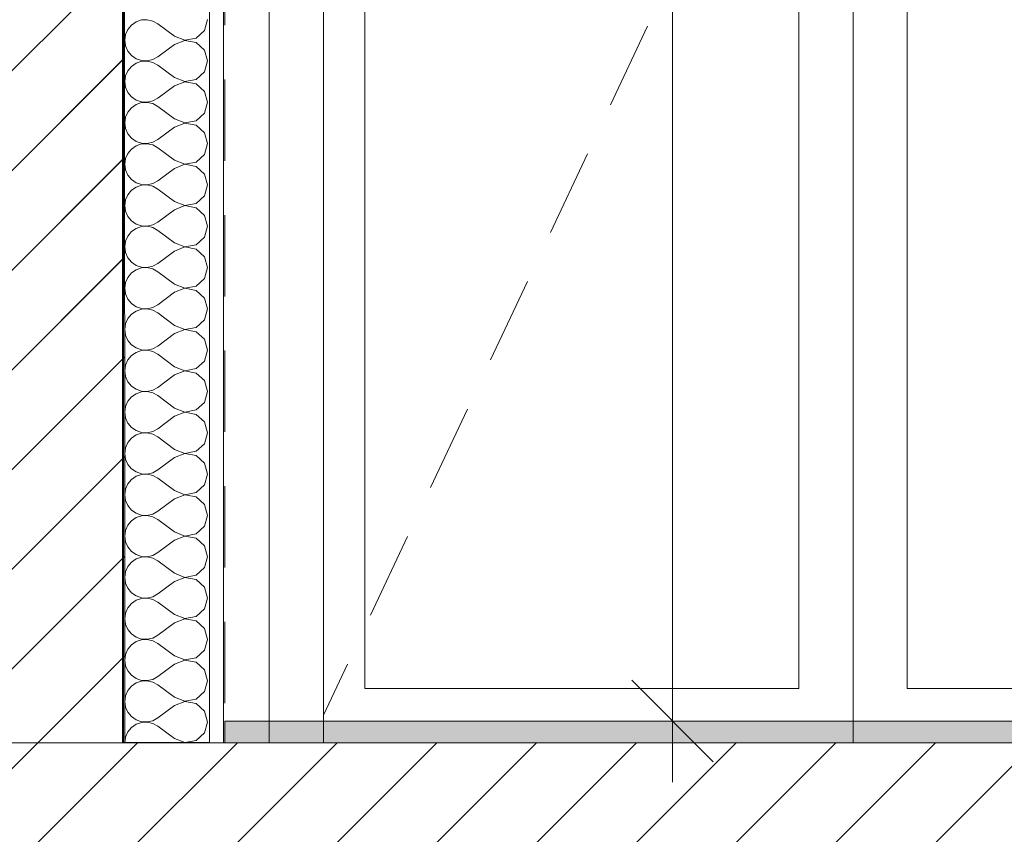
# Model space of a CAD drawing. Header units: millimetres. Extents: x -33687 to -7545, y -1870 to 7865.
# Tile 3 of 31: x -24285 to -23377, y -84 to 667. Entities that reach past the tile are written whole.
import ezdxf

# ---------------------------------------------------------------- set-up
doc = ezdxf.new("R2010")
doc.units = ezdxf.units.MM
doc.header["$MEASUREMENT"] = 0
doc.linetypes.add('Tirets petits', pattern=[125, 75, -50])
for name, color, linetype in [('_Sols - Dalles.AL', 7, 'Continuous'), ('Nouveau_2D - Cotations pour 50ème.AL', 7, 'Continuous'), ('Nouveau_2D - Dessin général.AL', 7, 'Continuous'), ('Nouveau__Murs - Extérieurs.AL', 7, 'Continuous'), ('Nouveau_Equip - Agencement.AL', 7, 'Continuous'), ('Nouveau_Portes Archicad', 7, 'Continuous')]:
    doc.layers.add(name, color=color, linetype=linetype)
doc.styles.add('STYLE_GENERE_1', font='arial.ttf')
doc.dimstyles.new('STYLE_GENERE__1', dxfattribs={"dimtxt": 100, "dimasz": 71.25, "dimexe": 0.18, "dimexo": 0.0625, "dimgap": 0, "dimtad": 1, "dimtih": 1, "dimtoh": 1, "dimlfac": 0.001, "dimzin": 0, "dimdsep": 46, "dimtxsty": 'STYLE_GENERE_1', "dimblk": 'ARROWHEAD_6', "dimblk1": 'ARROWHEAD_6', "dimblk2": 'ARROWHEAD_6', "dimcen": 0.09, "dimse1": 1, "dimse2": 1, "dimclrd": 7, "dimclre": 7, "dimclrt": 7, "dimazin": 0, "dimtfac": 1, "dimtdec": 4, "dimtmove": 0, "dimatfit": 3, "dimfxl": 0, "dimtolj": 1, "dimtzin": 0, "dimarcsym": 0})
doc.dimstyles.new('STYLE_GENERE__2', dxfattribs={"dimtxt": 100, "dimasz": 71.25, "dimexe": 0.18, "dimexo": 0.0625, "dimgap": 0, "dimtad": 1, "dimtih": 1, "dimtoh": 1, "dimlfac": 0.001, "dimzin": 0, "dimdsep": 46, "dimtxsty": 'STYLE_GENERE_1', "dimblk": 'ARROWHEAD_6', "dimblk1": 'ARROWHEAD_6', "dimblk2": 'ARROWHEAD_6', "dimcen": 0.09, "dimse1": 1, "dimse2": 1, "dimclrd": 7, "dimclre": 7, "dimclrt": 7, "dimazin": 0, "dimtfac": 1, "dimtdec": 4, "dimtmove": 2, "dimatfit": 3, "dimfxl": 0, "dimtolj": 1, "dimtzin": 0, "dimarcsym": 0})
doc.dimstyles.new('STYLE_GENERE__5', dxfattribs={"dimtxt": 100, "dimasz": 71.25, "dimexe": 0.18, "dimexo": 0.0625, "dimgap": 0, "dimtad": 1, "dimlfac": 0.001, "dimzin": 0, "dimdsep": 46, "dimtxsty": 'STYLE_GENERE_1', "dimblk": 'ARROWHEAD_6', "dimblk1": 'ARROWHEAD_6', "dimblk2": 'ARROWHEAD_6', "dimcen": 0.09, "dimse1": 1, "dimse2": 1, "dimclrd": 7, "dimclre": 7, "dimclrt": 7, "dimazin": 0, "dimtfac": 1, "dimtdec": 4, "dimtmove": 2, "dimatfit": 3, "dimfxl": 0, "dimtolj": 1, "dimtzin": 0, "dimarcsym": 0})
pattern_1 = [(45, (0, 0), (-45.96194, 45.96194), [])]

# ---------------------------------------------------------------- blocks, each defined once
blk = doc.blocks.new('Élément de coupe_1')
at = {"layer": '_Sols - Dalles.AL', "linetype": 'Continuous', "lineweight": 0, "true_color": 0x000000}
h = blk.add_hatch(dxfattribs=at)
h.set_pattern_fill('Dallage', color=18, style=0, pattern_type=2)
h.set_pattern_definition(pattern_1)
h.paths.add_polyline_path([(-10683.82, 0), (-24736.9, 0), (-24736.9, -480), (-10683.82, -480)])
at = {"layer": '_Sols - Dalles.AL', "color": 7, "linetype": 'Continuous', "lineweight": 5}
blk.add_line((-15656.45, 0), (-24096.73, 0), dxfattribs=at)
blk = doc.blocks.new('Élément de coupe_6')
at = {"layer": 'Nouveau_Portes Archicad', "color": 7, "linetype": 'Continuous', "lineweight": 5}
for p, q in [((-24054.72, 0), (-24054.72, 2650)), ((-24004.72, 2113.93), (-24004.72, 0)), ((-23516.72, 2113.93), (-23516.72, 0)), ((-23966.72, 50), (-23966.72, 2075.93)), ((-23566.72, 2075.93), (-23566.72, 50)), ((-23466.72, 2075.93), (-23466.72, 50)), ((-23740.05, 588.18), (-23706, 660.57)), ((-23795.38, 470.54), (-23761.33, 542.93)), ((-23850.72, 352.91), (-23816.67, 425.3)), ((-23906.05, 235.27), (-23872, 307.66)), ((-23961.39, 117.64), (-23927.33, 190.03)), ((-24004.72, 25.51), (-23982.67, 72.39)), ((-23566.72, 50), (-23966.72, 50)), ((-23466.72, 50), (-22542.72, 50))]:
    blk.add_line(p, q, dxfattribs=at)
blk = doc.blocks.new('*X19')
at = {"layer": 'Nouveau__Murs - Extérieurs.AL', "color": 7, "linetype": 'Continuous', "lineweight": 5}
for p, q in [((-24177.3, 664.66), (-24181.63, 661.68)), ((-24172.32, 666.34), (-24177.3, 664.66)), ((-24167.07, 666.59), (-24172.32, 666.34)), ((-24161.95, 665.4), (-24167.07, 666.59)), ((-24157.35, 662.86), (-24161.95, 665.4)), ((-24142.11, 651.43), (-24157.35, 662.86)), ((-24114.48, 656.65), (-24111.63, 666.67)), ((-24184.98, 657.63), (-24187.1, 652.82)), ((-24181.63, 661.68), (-24184.98, 657.63)), ((-24122.16, 649.63), (-24114.48, 656.65)), ((-24187.1, 652.82), (-24187.83, 647.62)), ((-24187.83, 647.62), (-24187.1, 642.41)), ((-24142.11, 651.43), (-24132.39, 647.7)), ((-24132.39, 647.54), (-24142.11, 643.81)), ((-24132.39, 647.7), (-24122.16, 649.63)), ((-24122.16, 645.61), (-24132.39, 647.54)), ((-24114.48, 638.59), (-24122.16, 645.61)), ((-24187.1, 642.41), (-24184.98, 637.61)), ((-24184.98, 637.61), (-24181.63, 633.56)), ((-24142.11, 643.81), (-24157.35, 632.38)), ((-24111.63, 628.57), (-24114.48, 638.59)), ((-24181.63, 633.56), (-24177.3, 630.58)), ((-24177.3, 626.56), (-24181.63, 623.58)), ((-24177.3, 630.58), (-24172.32, 628.9)), ((-24172.32, 628.24), (-24177.3, 626.56)), ((-24172.32, 628.9), (-24167.07, 628.65)), ((-24167.07, 628.49), (-24172.32, 628.24)), ((-24167.07, 628.65), (-24161.95, 629.84)), ((-24161.95, 627.3), (-24167.07, 628.49)), ((-24161.95, 629.84), (-24157.35, 632.38)), ((-24157.35, 624.76), (-24161.95, 627.3)), ((-24114.48, 618.56), (-24111.63, 628.57)), ((-24184.98, 619.54), (-24187.1, 614.73)), ((-24181.63, 623.58), (-24184.98, 619.54)), ((-24142.11, 613.33), (-24157.35, 624.76)), ((-24122.16, 611.53), (-24114.48, 618.56)), ((-24187.1, 614.73), (-24187.83, 609.52)), ((-24187.83, 609.52), (-24187.1, 604.32)), ((-24142.11, 613.33), (-24132.39, 609.6)), ((-24132.39, 609.45), (-24142.11, 605.71)), ((-24132.39, 609.6), (-24122.16, 611.53)), ((-24122.16, 607.51), (-24132.39, 609.45)), ((-24187.1, 604.32), (-24184.98, 599.51)), ((-24184.98, 599.51), (-24181.63, 595.46)), ((-24142.11, 605.71), (-24157.35, 594.29)), ((-24114.48, 600.49), (-24122.16, 607.51)), ((-24111.63, 590.48), (-24114.48, 600.49)), ((-24181.63, 595.46), (-24177.3, 592.49)), ((-24177.3, 592.49), (-24172.32, 590.81)), ((-24172.32, 590.14), (-24177.3, 588.47)), ((-24172.32, 590.81), (-24167.07, 590.55)), ((-24167.07, 590.4), (-24172.32, 590.14)), ((-24167.07, 590.55), (-24161.95, 591.74)), ((-24161.95, 589.21), (-24167.07, 590.4)), ((-24161.95, 591.74), (-24157.35, 594.29)), ((-24114.48, 580.46), (-24111.63, 590.48)), ((-24184.98, 581.44), (-24187.1, 576.63)), ((-24181.63, 585.49), (-24184.98, 581.44)), ((-24177.3, 588.47), (-24181.63, 585.49)), ((-24157.35, 586.67), (-24161.95, 589.21)), ((-24142.11, 575.24), (-24157.35, 586.67)), ((-24187.1, 576.63), (-24187.83, 571.43)), ((-24142.11, 575.24), (-24132.39, 571.51)), ((-24132.39, 571.51), (-24122.16, 573.44)), ((-24122.16, 573.44), (-24114.48, 580.46)), ((-24187.83, 571.43), (-24187.1, 566.22)), ((-24187.1, 566.22), (-24184.98, 561.41)), ((-24142.11, 567.62), (-24157.35, 556.19)), ((-24132.39, 571.35), (-24142.11, 567.62)), ((-24122.16, 569.42), (-24132.39, 571.35)), ((-24114.48, 562.39), (-24122.16, 569.42)), ((-24184.98, 561.41), (-24181.63, 557.37)), ((-24181.63, 557.37), (-24177.3, 554.39)), ((-24177.3, 554.39), (-24172.32, 552.71)), ((-24167.07, 552.46), (-24161.95, 553.65)), ((-24161.95, 553.65), (-24157.35, 556.19)), ((-24111.63, 552.38), (-24114.48, 562.39)), ((-24181.63, 547.39), (-24184.98, 543.35)), ((-24177.3, 550.37), (-24181.63, 547.39)), ((-24172.32, 552.05), (-24177.3, 550.37)), ((-24172.32, 552.71), (-24167.07, 552.46)), ((-24167.07, 552.3), (-24172.32, 552.05)), ((-24161.95, 551.11), (-24167.07, 552.3)), ((-24157.35, 548.57), (-24161.95, 551.11)), ((-24142.11, 537.14), (-24157.35, 548.57)), ((-24114.48, 542.37), (-24111.63, 552.38)), ((-24187.1, 538.54), (-24187.83, 533.33)), ((-24184.98, 543.35), (-24187.1, 538.54)), ((-24142.11, 537.14), (-24132.39, 533.41)), ((-24132.39, 533.41), (-24122.16, 535.34)), ((-24122.16, 535.34), (-24114.48, 542.37)), ((-24187.83, 533.33), (-24187.1, 528.13)), ((-24187.1, 528.13), (-24184.98, 523.32)), ((-24142.11, 529.52), (-24157.35, 518.1)), ((-24132.39, 533.26), (-24142.11, 529.52)), ((-24122.16, 531.32), (-24132.39, 533.26)), ((-24114.48, 524.3), (-24122.16, 531.32)), ((-24184.98, 523.32), (-24181.63, 519.27)), ((-24181.63, 519.27), (-24177.3, 516.3)), ((-24161.95, 515.55), (-24157.35, 518.1)), ((-24111.63, 514.29), (-24114.48, 524.3)), ((-24181.63, 509.3), (-24184.98, 505.25)), ((-24177.3, 512.27), (-24181.63, 509.3)), ((-24177.3, 516.3), (-24172.32, 514.62)), ((-24172.32, 513.95), (-24177.3, 512.27)), ((-24172.32, 514.62), (-24167.07, 514.36)), ((-24167.07, 514.21), (-24172.32, 513.95)), ((-24167.07, 514.36), (-24161.95, 515.55)), ((-24161.95, 513.02), (-24167.07, 514.21)), ((-24157.35, 510.48), (-24161.95, 513.02)), ((-24142.11, 499.05), (-24157.35, 510.48)), ((-24114.48, 504.27), (-24111.63, 514.29)), ((-24187.1, 500.44), (-24187.83, 495.24)), ((-24184.98, 505.25), (-24187.1, 500.44)), ((-24142.11, 499.05), (-24132.39, 495.32)), ((-24122.16, 497.25), (-24114.48, 504.27)), ((-24187.83, 495.24), (-24187.1, 490.03)), ((-24187.1, 490.03), (-24184.98, 485.22)), ((-24142.11, 491.43), (-24157.35, 480)), ((-24132.39, 495.16), (-24142.11, 491.43)), ((-24132.39, 495.32), (-24122.16, 497.25)), ((-24122.16, 493.23), (-24132.39, 495.16)), ((-24114.48, 486.2), (-24122.16, 493.23)), ((-24184.98, 485.22), (-24181.63, 481.18)), ((-24181.63, 481.18), (-24177.3, 478.2)), ((-24111.63, 476.19), (-24114.48, 486.2)), ((-24177.3, 474.18), (-24181.63, 471.2)), ((-24177.3, 478.2), (-24172.32, 476.52)), ((-24172.32, 475.86), (-24177.3, 474.18)), ((-24172.32, 476.52), (-24167.07, 476.27)), ((-24167.07, 476.11), (-24172.32, 475.86)), ((-24167.07, 476.27), (-24161.95, 477.46)), ((-24161.95, 474.92), (-24167.07, 476.11)), ((-24161.95, 477.46), (-24157.35, 480)), ((-24157.35, 472.38), (-24161.95, 474.92)), ((-24142.11, 460.95), (-24157.35, 472.38)), ((-24114.48, 466.18), (-24111.63, 476.19)), ((-24184.98, 467.16), (-24187.1, 462.35)), ((-24181.63, 471.2), (-24184.98, 467.16)), ((-24122.16, 459.15), (-24114.48, 466.18)), ((-24187.1, 462.35), (-24187.83, 457.14)), ((-24187.83, 457.14), (-24187.1, 451.94)), ((-24142.11, 460.95), (-24132.39, 457.22)), ((-24132.39, 457.07), (-24142.11, 453.33)), ((-24132.39, 457.22), (-24122.16, 459.15)), ((-24122.16, 455.13), (-24132.39, 457.07)), ((-24114.48, 448.11), (-24122.16, 455.13)), ((-24187.1, 451.94), (-24184.98, 447.13)), ((-24184.98, 447.13), (-24181.63, 443.08)), ((-24142.11, 453.33), (-24157.35, 441.9)), ((-24111.63, 438.1), (-24114.48, 448.11)), ((-24181.63, 443.08), (-24177.3, 440.11)), ((-24177.3, 436.08), (-24181.63, 433.11)), ((-24177.3, 440.11), (-24172.32, 438.43)), ((-24172.32, 437.76), (-24177.3, 436.08)), ((-24172.32, 438.43), (-24167.07, 438.17)), ((-24167.07, 438.02), (-24172.32, 437.76)), ((-24167.07, 438.17), (-24161.95, 439.36)), ((-24161.95, 436.83), (-24167.07, 438.02)), ((-24161.95, 439.36), (-24157.35, 441.9)), ((-24157.35, 434.29), (-24161.95, 436.83)), ((-24114.48, 428.08), (-24111.63, 438.1)), ((-24184.98, 429.06), (-24187.1, 424.25)), ((-24181.63, 433.11), (-24184.98, 429.06)), ((-24142.11, 422.86), (-24157.35, 434.29)), ((-24122.16, 421.06), (-24114.48, 428.08)), ((-24187.1, 424.25), (-24187.83, 419.05)), ((-24187.83, 419.05), (-24187.1, 413.84)), ((-24142.11, 422.86), (-24132.39, 419.12)), ((-24132.39, 418.97), (-24142.11, 415.24)), ((-24132.39, 419.12), (-24122.16, 421.06)), ((-24122.16, 417.04), (-24132.39, 418.97)), ((-24187.1, 413.84), (-24184.98, 409.03)), ((-24184.98, 409.03), (-24181.63, 404.99)), ((-24142.11, 415.24), (-24157.35, 403.81)), ((-24114.48, 410.01), (-24122.16, 417.04)), ((-24111.63, 400), (-24114.48, 410.01)), ((-24181.63, 404.99), (-24177.3, 402.01)), ((-24177.3, 402.01), (-24172.32, 400.33)), ((-24172.32, 399.67), (-24177.3, 397.99)), ((-24172.32, 400.33), (-24167.07, 400.08)), ((-24167.07, 399.92), (-24172.32, 399.67)), ((-24167.07, 400.08), (-24161.95, 401.27)), ((-24161.95, 398.73), (-24167.07, 399.92)), ((-24161.95, 401.27), (-24157.35, 403.81)), ((-24114.48, 389.99), (-24111.63, 400)), ((-24184.98, 390.97), (-24187.1, 386.16)), ((-24181.63, 395.01), (-24184.98, 390.97)), ((-24177.3, 397.99), (-24181.63, 395.01)), ((-24157.35, 396.19), (-24161.95, 398.73)), ((-24142.11, 384.76), (-24157.35, 396.19)), ((-24187.1, 386.16), (-24187.83, 380.95)), ((-24142.11, 384.76), (-24132.39, 381.03)), ((-24132.39, 381.03), (-24122.16, 382.96)), ((-24122.16, 382.96), (-24114.48, 389.99)), ((-24187.83, 380.95), (-24187.1, 375.75)), ((-24187.1, 375.75), (-24184.98, 370.94)), ((-24142.11, 377.14), (-24157.35, 365.71)), ((-24132.39, 380.88), (-24142.11, 377.14)), ((-24122.16, 378.94), (-24132.39, 380.88)), ((-24114.48, 371.92), (-24122.16, 378.94)), ((-24184.98, 370.94), (-24181.63, 366.89)), ((-24181.63, 366.89), (-24177.3, 363.92)), ((-24177.3, 363.92), (-24172.32, 362.24)), ((-24167.07, 361.98), (-24161.95, 363.17)), ((-24161.95, 363.17), (-24157.35, 365.71)), ((-24111.63, 361.9), (-24114.48, 371.92)), ((-24181.63, 356.92), (-24184.98, 352.87)), ((-24177.3, 359.89), (-24181.63, 356.92)), ((-24172.32, 361.57), (-24177.3, 359.89)), ((-24172.32, 362.24), (-24167.07, 361.98)), ((-24167.07, 361.83), (-24172.32, 361.57)), ((-24161.95, 360.64), (-24167.07, 361.83)), ((-24157.35, 358.1), (-24161.95, 360.64)), ((-24142.11, 346.67), (-24157.35, 358.1)), ((-24114.48, 351.89), (-24111.63, 361.9)), ((-24187.1, 348.06), (-24187.83, 342.86)), ((-24184.98, 352.87), (-24187.1, 348.06)), ((-24142.11, 346.67), (-24132.39, 342.93)), ((-24132.39, 342.93), (-24122.16, 344.87)), ((-24122.16, 344.87), (-24114.48, 351.89)), ((-24187.83, 342.86), (-24187.1, 337.65)), ((-24187.1, 337.65), (-24184.98, 332.84)), ((-24142.11, 339.05), (-24157.35, 327.62)), ((-24132.39, 342.78), (-24142.11, 339.05)), ((-24122.16, 340.85), (-24132.39, 342.78)), ((-24114.48, 333.82), (-24122.16, 340.85)), ((-24184.98, 332.84), (-24181.63, 328.8)), ((-24181.63, 328.8), (-24177.3, 325.82)), ((-24161.95, 325.08), (-24157.35, 327.62)), ((-24111.63, 323.81), (-24114.48, 333.82)), ((-24181.63, 318.82), (-24184.98, 314.78)), ((-24177.3, 321.8), (-24181.63, 318.82)), ((-24177.3, 325.82), (-24172.32, 324.14)), ((-24172.32, 323.48), (-24177.3, 321.8)), ((-24172.32, 324.14), (-24167.07, 323.89)), ((-24167.07, 323.73), (-24172.32, 323.48)), ((-24167.07, 323.89), (-24161.95, 325.08)), ((-24161.95, 322.54), (-24167.07, 323.73)), ((-24157.35, 320), (-24161.95, 322.54)), ((-24142.11, 308.57), (-24157.35, 320)), ((-24114.48, 313.8), (-24111.63, 323.81)), ((-24187.1, 309.97), (-24187.83, 304.76)), ((-24184.98, 314.78), (-24187.1, 309.97)), ((-24142.11, 308.57), (-24132.39, 304.84)), ((-24122.16, 306.77), (-24114.48, 313.8)), ((-24187.83, 304.76), (-24187.1, 299.56)), ((-24187.1, 299.56), (-24184.98, 294.75)), ((-24142.11, 300.95), (-24157.35, 289.52)), ((-24132.39, 304.68), (-24142.11, 300.95)), ((-24132.39, 304.84), (-24122.16, 306.77)), ((-24122.16, 302.75), (-24132.39, 304.68)), ((-24114.48, 295.73), (-24122.16, 302.75)), ((-24184.98, 294.75), (-24181.63, 290.7)), ((-24181.63, 290.7), (-24177.3, 287.73)), ((-24111.63, 285.71), (-24114.48, 295.73)), ((-24177.3, 283.7), (-24181.63, 280.73)), ((-24177.3, 287.73), (-24172.32, 286.05)), ((-24172.32, 285.38), (-24177.3, 283.7)), ((-24172.32, 286.05), (-24167.07, 285.79)), ((-24167.07, 285.64), (-24172.32, 285.38)), ((-24167.07, 285.79), (-24161.95, 286.98)), ((-24161.95, 284.45), (-24167.07, 285.64)), ((-24161.95, 286.98), (-24157.35, 289.52)), ((-24157.35, 281.9), (-24161.95, 284.45)), ((-24142.11, 270.48), (-24157.35, 281.9)), ((-24114.48, 275.7), (-24111.63, 285.71)), ((-24184.98, 276.68), (-24187.1, 271.87)), ((-24181.63, 280.73), (-24184.98, 276.68)), ((-24122.16, 268.68), (-24114.48, 275.7)), ((-24187.1, 271.87), (-24187.83, 266.67)), ((-24187.83, 266.67), (-24187.1, 261.46)), ((-24142.11, 270.48), (-24132.39, 266.74)), ((-24132.39, 266.59), (-24142.11, 262.86)), ((-24132.39, 266.74), (-24122.16, 268.68)), ((-24122.16, 264.66), (-24132.39, 266.59)), ((-24114.48, 257.63), (-24122.16, 264.66)), ((-24187.1, 261.46), (-24184.98, 256.65)), ((-24184.98, 256.65), (-24181.63, 252.61)), ((-24142.11, 262.86), (-24157.35, 251.43)), ((-24111.63, 247.62), (-24114.48, 257.63)), ((-24181.63, 252.61), (-24177.3, 249.63)), ((-24177.3, 245.61), (-24181.63, 242.63)), ((-24177.3, 249.63), (-24172.32, 247.95)), ((-24172.32, 247.29), (-24177.3, 245.61)), ((-24172.32, 247.95), (-24167.07, 247.7)), ((-24167.07, 247.54), (-24172.32, 247.29)), ((-24167.07, 247.7), (-24161.95, 248.89)), ((-24161.95, 246.35), (-24167.07, 247.54)), ((-24161.95, 248.89), (-24157.35, 251.43)), ((-24157.35, 243.81), (-24161.95, 246.35)), ((-24114.48, 237.61), (-24111.63, 247.62)), ((-24184.98, 238.59), (-24187.1, 233.78)), ((-24181.63, 242.63), (-24184.98, 238.59)), ((-24142.11, 232.38), (-24157.35, 243.81)), ((-24122.16, 230.58), (-24114.48, 237.61)), ((-24187.1, 233.78), (-24187.83, 228.57)), ((-24187.83, 228.57), (-24187.1, 223.37)), ((-24142.11, 232.38), (-24132.39, 228.65)), ((-24132.39, 228.49), (-24142.11, 224.76)), ((-24132.39, 228.65), (-24122.16, 230.58)), ((-24122.16, 226.56), (-24132.39, 228.49)), ((-24187.1, 223.37), (-24184.98, 218.56)), ((-24184.98, 218.56), (-24181.63, 214.51)), ((-24142.11, 224.76), (-24157.35, 213.33)), ((-24114.48, 219.54), (-24122.16, 226.56)), ((-24111.63, 209.52), (-24114.48, 219.54)), ((-24181.63, 214.51), (-24177.3, 211.53)), ((-24177.3, 211.53), (-24172.32, 209.86)), ((-24172.32, 209.19), (-24177.3, 207.51)), ((-24172.32, 209.86), (-24167.07, 209.6)), ((-24167.07, 209.45), (-24172.32, 209.19)), ((-24167.07, 209.6), (-24161.95, 210.79)), ((-24161.95, 208.26), (-24167.07, 209.45)), ((-24161.95, 210.79), (-24157.35, 213.33)), ((-24114.48, 199.51), (-24111.63, 209.52)), ((-24184.98, 200.49), (-24187.1, 195.68)), ((-24181.63, 204.54), (-24184.98, 200.49)), ((-24177.3, 207.51), (-24181.63, 204.54)), ((-24157.35, 205.71), (-24161.95, 208.26)), ((-24142.11, 194.29), (-24157.35, 205.71)), ((-24187.1, 195.68), (-24187.83, 190.48)), ((-24142.11, 194.29), (-24132.39, 190.55)), ((-24132.39, 190.55), (-24122.16, 192.49)), ((-24122.16, 192.49), (-24114.48, 199.51)), ((-24187.83, 190.48), (-24187.1, 185.27)), ((-24187.1, 185.27), (-24184.98, 180.46)), ((-24142.11, 186.67), (-24157.35, 175.24)), ((-24132.39, 190.4), (-24142.11, 186.67)), ((-24122.16, 188.47), (-24132.39, 190.4)), ((-24114.48, 181.44), (-24122.16, 188.47)), ((-24184.98, 180.46), (-24181.63, 176.42)), ((-24181.63, 176.42), (-24177.3, 173.44)), ((-24177.3, 173.44), (-24172.32, 171.76)), ((-24167.07, 171.51), (-24161.95, 172.7)), ((-24161.95, 172.7), (-24157.35, 175.24)), ((-24111.63, 171.43), (-24114.48, 181.44)), ((-24181.63, 166.44), (-24184.98, 162.39)), ((-24177.3, 169.42), (-24181.63, 166.44)), ((-24172.32, 171.1), (-24177.3, 169.42)), ((-24172.32, 171.76), (-24167.07, 171.51)), ((-24167.07, 171.35), (-24172.32, 171.1)), ((-24161.95, 170.16), (-24167.07, 171.35)), ((-24157.35, 167.62), (-24161.95, 170.16)), ((-24142.11, 156.19), (-24157.35, 167.62)), ((-24114.48, 161.41), (-24111.63, 171.43)), ((-24187.1, 157.59), (-24187.83, 152.38)), ((-24184.98, 162.39), (-24187.1, 157.59)), ((-24142.11, 156.19), (-24132.39, 152.46)), ((-24132.39, 152.46), (-24122.16, 154.39)), ((-24122.16, 154.39), (-24114.48, 161.41)), ((-24187.83, 152.38), (-24187.1, 147.18)), ((-24187.1, 147.18), (-24184.98, 142.37)), ((-24142.11, 148.57), (-24157.35, 137.14)), ((-24132.39, 152.3), (-24142.11, 148.57)), ((-24122.16, 150.37), (-24132.39, 152.3)), ((-24114.48, 143.35), (-24122.16, 150.37)), ((-24184.98, 142.37), (-24181.63, 138.32)), ((-24181.63, 138.32), (-24177.3, 135.34)), ((-24161.95, 134.6), (-24157.35, 137.14)), ((-24111.63, 133.33), (-24114.48, 143.35)), ((-24181.63, 128.35), (-24184.98, 124.3)), ((-24177.3, 131.32), (-24181.63, 128.35)), ((-24177.3, 135.34), (-24172.32, 133.66)), ((-24172.32, 133), (-24177.3, 131.32)), ((-24172.32, 133.66), (-24167.07, 133.41)), ((-24167.07, 133.26), (-24172.32, 133)), ((-24167.07, 133.41), (-24161.95, 134.6)), ((-24161.95, 132.07), (-24167.07, 133.26)), ((-24157.35, 129.52), (-24161.95, 132.07)), ((-24142.11, 118.1), (-24157.35, 129.52)), ((-24114.48, 123.32), (-24111.63, 133.33)), ((-24187.1, 119.49), (-24187.83, 114.29)), ((-24184.98, 124.3), (-24187.1, 119.49)), ((-24142.11, 118.1), (-24132.39, 114.36)), ((-24122.16, 116.3), (-24114.48, 123.32)), ((-24187.83, 114.29), (-24187.1, 109.08)), ((-24187.1, 109.08), (-24184.98, 104.27)), ((-24142.11, 110.48), (-24157.35, 99.05)), ((-24132.39, 114.21), (-24142.11, 110.48)), ((-24132.39, 114.36), (-24122.16, 116.3)), ((-24122.16, 112.27), (-24132.39, 114.21)), ((-24114.48, 105.25), (-24122.16, 112.27)), ((-24184.98, 104.27), (-24181.63, 100.23)), ((-24181.63, 100.23), (-24177.3, 97.25)), ((-24111.63, 95.24), (-24114.48, 105.25)), ((-24177.3, 93.23), (-24181.63, 90.25)), ((-24177.3, 97.25), (-24172.32, 95.57)), ((-24172.32, 94.91), (-24177.3, 93.23)), ((-24172.32, 95.57), (-24167.07, 95.32)), ((-24167.07, 95.16), (-24172.32, 94.91)), ((-24167.07, 95.32), (-24161.95, 96.5)), ((-24161.95, 93.97), (-24167.07, 95.16)), ((-24161.95, 96.5), (-24157.35, 99.05)), ((-24157.35, 91.43), (-24161.95, 93.97)), ((-24142.11, 80), (-24157.35, 91.43)), ((-24114.48, 85.22), (-24111.63, 95.24)), ((-24184.98, 86.2), (-24187.1, 81.4)), ((-24181.63, 90.25), (-24184.98, 86.2)), ((-24122.16, 78.2), (-24114.48, 85.22)), ((-24187.1, 81.4), (-24187.83, 76.19)), ((-24187.83, 76.19), (-24187.1, 70.99)), ((-24142.11, 80), (-24132.39, 76.27)), ((-24132.39, 76.11), (-24142.11, 72.38)), ((-24132.39, 76.27), (-24122.16, 78.2)), ((-24122.16, 74.18), (-24132.39, 76.11)), ((-24114.48, 67.16), (-24122.16, 74.18)), ((-24187.1, 70.99), (-24184.98, 66.18)), ((-24184.98, 66.18), (-24181.63, 62.13)), ((-24142.11, 72.38), (-24157.35, 60.95)), ((-24111.63, 57.14), (-24114.48, 67.16)), ((-24181.63, 62.13), (-24177.3, 59.15)), ((-24177.3, 55.13), (-24181.63, 52.16)), ((-24177.3, 59.15), (-24172.32, 57.47)), ((-24172.32, 56.81), (-24177.3, 55.13)), ((-24172.32, 57.47), (-24167.07, 57.22)), ((-24167.07, 57.07), (-24172.32, 56.81)), ((-24167.07, 57.22), (-24161.95, 58.41)), ((-24161.95, 55.88), (-24167.07, 57.07)), ((-24161.95, 58.41), (-24157.35, 60.95)), ((-24157.35, 53.33), (-24161.95, 55.88)), ((-24114.48, 47.13), (-24111.63, 57.14)), ((-24184.98, 48.11), (-24187.1, 43.3)), ((-24181.63, 52.16), (-24184.98, 48.11)), ((-24142.11, 41.9), (-24157.35, 53.33)), ((-24122.16, 40.11), (-24114.48, 47.13)), ((-24187.1, 43.3), (-24187.83, 38.1)), ((-24187.83, 38.1), (-24187.1, 32.89)), ((-24142.11, 41.9), (-24132.39, 38.17)), ((-24132.39, 38.02), (-24142.11, 34.29)), ((-24132.39, 38.17), (-24122.16, 40.11)), ((-24122.16, 36.08), (-24132.39, 38.02)), ((-24187.1, 32.89), (-24184.98, 28.08)), ((-24184.98, 28.08), (-24181.63, 24.03)), ((-24142.11, 34.29), (-24157.35, 22.86)), ((-24114.48, 29.06), (-24122.16, 36.08)), ((-24111.63, 19.05), (-24114.48, 29.06)), ((-24181.63, 24.03), (-24177.3, 21.06)), ((-24177.3, 21.06), (-24172.32, 19.38)), ((-24172.32, 18.72), (-24177.3, 17.04)), ((-24172.32, 19.38), (-24167.07, 19.12)), ((-24167.07, 18.97), (-24172.32, 18.72)), ((-24167.07, 19.12), (-24161.95, 20.31)), ((-24161.95, 17.78), (-24167.07, 18.97)), ((-24161.95, 20.31), (-24157.35, 22.86)), ((-24114.48, 9.03), (-24111.63, 19.05)), ((-24184.98, 10.01), (-24187.1, 5.21)), ((-24181.63, 14.06), (-24184.98, 10.01)), ((-24177.3, 17.04), (-24181.63, 14.06)), ((-24157.35, 15.24), (-24161.95, 17.78)), ((-24142.11, 3.81), (-24157.35, 15.24)), ((-24187.1, 5.21), (-24187.83, 0)), ((-24142.11, 3.81), (-24132.39, 0.08)), ((-24132.39, 0.08), (-24122.16, 2.01)), ((-24122.16, 2.01), (-24114.48, 9.03))]:
    blk.add_line(p, q, dxfattribs=at)
blk = doc.blocks.new('Élément de coupe_15')
at = {"layer": 'Nouveau__Murs - Extérieurs.AL', "linetype": 'Continuous', "lineweight": 0, "true_color": 0x000000}
h = blk.add_hatch(dxfattribs=at)
h.set_pattern_fill('Dallage', color=18, style=0, pattern_type=2)
h.set_pattern_definition(pattern_1)
h.paths.add_polyline_path([(-24342.73, 0), (-24189.73, 0), (-24189.73, 4585.22), (-24264.05, 4595.13), (-24222.12, 4909.66), (-24342.73, 4909.66)])
at = {"layer": 'Nouveau__Murs - Extérieurs.AL', "color": 7, "linetype": 'Continuous', "lineweight": 40}
blk.add_line((-24189.73, 4909.66), (-24189.73, 0), dxfattribs=at)
at = {"layer": 'Nouveau__Murs - Extérieurs.AL', "color": 7, "linetype": 'Continuous', "lineweight": 15}
for p, q in [((-24109.73, 4909.66), (-24109.73, 0)), ((-24096.73, 4909.66), (-24096.73, 0)), ((-24096.73, 0), (-24109.73, 0))]:
    blk.add_line(p, q, dxfattribs=at)
at = {"layer": 'Nouveau__Murs - Extérieurs.AL', "color": 7, "linetype": 'Continuous', "lineweight": 25}
blk.add_line((-24109.73, 0), (-24189.73, 0), dxfattribs=at)
at = {"layer": 'Nouveau__Murs - Extérieurs.AL', "lineweight": 0}
blk.add_blockref('*X19', (0, 0), dxfattribs=at)
blk = doc.blocks.new('*D82')
at = {"layer": 'Nouveau_2D - Cotations pour 50ème.AL', "color": 7, "linetype": 'Continuous', "lineweight": 5}
for p, q in [((-26302.27, -1870.31), (-26302.27, -1729.69)), ((-10893.82, -1870.31), (-10893.82, -1729.69)), ((-26264.77, -1762.5), (-26339.77, -1837.5)), ((-10931.32, -1837.5), (-10856.32, -1762.5)), ((-26358.52, -1800), (-26302.27, -1800)), ((-26302.27, -1800), (-10893.82, -1800)), ((-10893.82, -1800), (-10837.57, -1800))]:
    blk.add_line(p, q, dxfattribs=at)
at = {"layer": 'Nouveau_2D - Cotations pour 50ème.AL', "color": 7, "lineweight": 5, "insert": (-18769.64, -1780), "char_height": 100, "attachment_point": 7, "style": 'STYLE_GENERE_1'}
blk.add_mtext('\\A1;{\\pql;\\fArial|b0|i0|c0|p0;\\W1.000000;15,41}', dxfattribs=at)
blk = doc.blocks.new('ARROWHEAD_6')
at = {"color": 0, "linetype": 'Continuous', "lineweight": 0}
for p, q in [((-0.5, -0.5), (0.5, 0.5)), ((0, 0), (-1, 0))]:
    blk.add_line(p, q, dxfattribs=at)
blk = doc.blocks.new('*D95')
at = {"layer": 'Nouveau_2D - Cotations pour 50ème.AL', "color": 7, "linetype": 'Continuous', "lineweight": 5}
for p, q in [((-23683.17, 4572.82), (-23683.17, 4629.07)), ((-23645.67, 4535.32), (-23720.67, 4610.32)), ((-23612.85, 4572.82), (-23753.48, 4572.82)), ((-23683.17, 20), (-23683.17, 4572.82)), ((-23720.67, 57.5), (-23645.67, -17.5)), ((-23612.85, 20), (-23753.48, 20)), ((-23683.17, -36.25), (-23683.17, 20))]:
    blk.add_line(p, q, dxfattribs=at)
at = {"layer": 'Nouveau_2D - Cotations pour 50ème.AL', "color": 7, "lineweight": 5, "insert": (-23703.17, 2972.8), "char_height": 100, "attachment_point": 7, "rotation": 90, "style": 'STYLE_GENERE_1'}
blk.add_mtext('\\A1;{\\pql;\\fArial|b0|i0|c0|p0;\\W1.000000;4,55}', dxfattribs=at)
blk = doc.blocks.new('*D97')
at = {"layer": 'Nouveau_2D - Cotations pour 50ème.AL', "color": 7, "linetype": 'Continuous', "lineweight": 5}
for p, q in [((-24777.73, -1539.73), (-24777.73, -1399.1)), ((-24341.4, -1539.73), (-24341.4, -1399.1)), ((-24740.23, -1431.91), (-24815.23, -1506.91)), ((-24303.9, -1431.91), (-24378.9, -1506.91)), ((-24777.73, -1469.41), (-24341.4, -1469.41))]:
    blk.add_line(p, q, dxfattribs=at)
at = {"layer": 'Nouveau_2D - Cotations pour 50ème.AL', "color": 7, "lineweight": 5, "char_height": 100, "attachment_point": 7, "style": 'STYLE_GENERE_1'}
for s, insert in [('\\A1;{\\pql;\\fArial|b0|i0|c0|p0;\\W1.000000;15}', (-24341.84, -1334.41)), ('\\A1;{\\pql;\\fArial|b0|i0|c0|p0;\\W1.000000;44}', (-24635.84, -1449.41))]:
    blk.add_mtext(s, dxfattribs=dict(at, insert=insert))
blk = doc.blocks.new('*D98')
at = {"layer": 'Nouveau_2D - Cotations pour 50ème.AL', "color": 7, "linetype": 'Continuous', "lineweight": 5}
for p, q in [((-24341.4, -1539.73), (-24341.4, -1399.1)), ((-24189.72, -1539.73), (-24189.72, -1399.1)), ((-24303.9, -1431.91), (-24378.9, -1506.91)), ((-24152.22, -1431.91), (-24227.22, -1506.91)), ((-24341.4, -1469.41), (-24189.72, -1469.41))]:
    blk.add_line(p, q, dxfattribs=at)
blk = doc.blocks.new('*D99')
at = {"layer": 'Nouveau_2D - Cotations pour 50ème.AL', "color": 7, "linetype": 'Continuous', "lineweight": 5}
for p, q in [((-24189.72, -1539.73), (-24189.72, -1399.1)), ((-24095.6, -1539.73), (-24095.6, -1399.1)), ((-24152.22, -1431.91), (-24227.22, -1506.91)), ((-24058.1, -1431.91), (-24133.1, -1506.91)), ((-24189.72, -1469.41), (-24095.6, -1469.41))]:
    blk.add_line(p, q, dxfattribs=at)
blk = doc.blocks.new('*D100')
at = {"layer": 'Nouveau_2D - Cotations pour 50ème.AL', "color": 7, "linetype": 'Continuous', "lineweight": 5}
for p, q in [((-24095.6, -1539.73), (-24095.6, -1399.1)), ((-15723.23, -1539.73), (-15723.23, -1399.1)), ((-24058.1, -1431.91), (-24133.1, -1506.91)), ((-15685.73, -1431.91), (-15760.73, -1506.91)), ((-24095.6, -1469.41), (-15723.23, -1469.41))]:
    blk.add_line(p, q, dxfattribs=at)
at = {"layer": 'Nouveau_2D - Cotations pour 50ème.AL', "color": 7, "lineweight": 5, "char_height": 100, "attachment_point": 7, "style": 'STYLE_GENERE_1'}
for s, insert in [('\\A1;{\\pql;\\fArial|b0|i0|c0|p0;\\W1.000000;9}', (-24024.62, -1449.41)), ('\\A1;{\\pql;\\fArial|b0|i0|c0|p0;\\W1.000000;8,37}', (-20042.87, -1449.41))]:
    blk.add_mtext(s, dxfattribs=dict(at, insert=insert))

msp = doc.modelspace()

# ---------------------------------------------------------------- linework, layer by layer
at = {"layer": 'Nouveau_Equip - Agencement.AL', "color": 7, "linetype": 'Tirets petits', "lineweight": 5, "flags": 128}
msp.add_lwpolyline([(-24095.602, 1870), (-22741.363, 1870), (-22741.363, 1420), (-21911.363, 1420), (-21911.363, 1120), (-21081.363, 1120), (-21081.363, 820), (-20251.363, 820), (-20251.363, 520), (-19421.363, 520), (-19421.363, 220), (-18591.363, 220), (-18591.363, 20), (-24095.602, 20)], close=True, dxfattribs=at)

# ---------------------------------------------------------------- block references
at = {"layer": '_Sols - Dalles.AL', "lineweight": 0}
msp.add_blockref('Élément de coupe_1', (0, 0), dxfattribs=at)
at = {"layer": 'Nouveau_Portes Archicad', "lineweight": 0}
msp.add_blockref('Élément de coupe_6', (0, 0), dxfattribs=at)

# ---------------------------------------------------------------- next in the draw order: block references
at = {"layer": 'Nouveau__Murs - Extérieurs.AL', "lineweight": 0}
msp.add_blockref('Élément de coupe_15', (0, 0), dxfattribs=at)

# ---------------------------------------------------------------- next in the draw order: hatches: boundary and pattern name
at = {"layer": 'Nouveau_2D - Dessin général.AL', "linetype": 'Continuous', "lineweight": 5}
h = msp.add_hatch(dxfattribs=at)
h.set_pattern_fill('Dallage', style=0, pattern_type=2)
h.set_pattern_definition(pattern_1)
h.paths.add_polyline_path([(-25700.91, 4915.496), (-25597.033, 4915.496), (-25584.922, 4938.226), (-24703.364, 4805.814), (-24342.73, 4757.692), (-24342.73, 0), (-24187.73, 0), (-24189.732, 4742.46), (-15716.584, 3611.831), (-15716.644, 3755.879), (-15739.661, 4563.035), (-15845.337, 4531.43, 0.2368987), (-15919.919, 4442.29), (-15919.919, 4360.042), (-15919.919, 3835.552), (-24696.577, 5006.681), (-25085.239, 5058.543), (-25085.239, 5372.242), (-25085.239, 5546.614), (-25056.639, 5546.614), (-25056.639, 5719.865), (-25272.322, 5719.865)])
h = msp.add_hatch(dxfattribs=at)
h.set_pattern_fill('Dallage', style=0, pattern_type=2)
h.set_pattern_definition(pattern_1)
h.paths.add_polyline_path([(-14551.999, 3451.249), (-10893.82, 2963.113), (-10893.82, 0), (-30162.432, 0), (-30161.516, -480), (-10683.82, -480), (-10683.82, 2935.092), (-10683.82, 3141.603), (-14343.339, 3625.403), (-14343.339, 4202.38), (-14343.339, 4442.29, 0.2368987), (-14417.921, 4531.43), (-14523.597, 4563.035), (-14551.999, 3601.249)])
msp.add_hatch(color=7, dxfattribs=at).paths.add_polyline_path([(-24095.602, 0), (-12657.041, 0), (-12657.041, 20), (-24095.602, 20)])

# ---------------------------------------------------------------- next in the draw order: linework, layer by layer
at = {"layer": 'Nouveau_2D - Dessin général.AL', "color": 7, "linetype": 'Continuous', "lineweight": 5, "flags": 128}
for points in [[(-25700.91, 4915.496), (-25597.033, 4915.496), (-25584.922, 4938.226), (-24703.364, 4805.814), (-24342.73, 4757.692), (-24342.73, 0), (-24187.73, 0), (-24189.732, 4742.46), (-15716.584, 3611.831), (-15716.644, 3755.879), (-15739.661, 4563.035), (-15845.337, 4531.43, 0.2368987), (-15919.919, 4442.29), (-15919.919, 4360.042), (-15919.919, 3835.552), (-24696.577, 5006.681), (-25085.239, 5058.543), (-25085.239, 5372.242), (-25085.239, 5546.614), (-25056.639, 5546.614), (-25056.639, 5719.865), (-25272.322, 5719.865)], [(-14551.999, 3451.249), (-10893.82, 2963.113), (-10893.82, 0), (-30162.432, 0), (-30161.516, -480), (-10683.82, -480), (-10683.82, 2935.092), (-10683.82, 3141.603), (-14343.339, 3625.403), (-14343.339, 4202.38), (-14343.339, 4442.29, 0.2368987), (-14417.921, 4531.43), (-14523.597, 4563.035), (-14551.999, 3601.249)]]:
    msp.add_lwpolyline(points, format="xyb", close=True, dxfattribs=at)
msp.add_lwpolyline([(-24095.602, 0), (-12657.041, 0), (-12657.041, 20), (-24095.602, 20)], close=True, dxfattribs=at)

# ---------------------------------------------------------------- next in the draw order: dimensions: what is measured, and where the dimension line sits
at = {"layer": 'Nouveau_2D - Cotations pour 50ème.AL', "color": 7, "linetype": 'Continuous', "lineweight": 5}
dim = msp.add_linear_dim(base=(-23683.167, 4572.823), p1=(-16293.676, 20), p2=(-24096.73, 4572.823), angle=90, dimstyle='STYLE_GENERE__5', dxfattribs=at)
dim.commit()
dim.dimension.update_dxf_attribs({"geometry": '*D95', "text_midpoint": (-23753.167, 3102.257), "dimtype": 160, "text_rotation": 90})
for base, p1, p2, dimstyle, picture, middle in [((-15723.227, -1469.415), (-24095.602, 20), (-15723.227, 3986.717), 'STYLE_GENERE__1', '*D100', (-19913.416, -1399.415)), ((-24341.403, -1469.415), (-24777.73, 2410.268), (-24341.403, 0), 'STYLE_GENERE__1', '*D97', (-24559.736, -1399.415)), ((-10893.82, -1800), (-26302.268, 50), (-10893.82, 0), 'STYLE_GENERE__1', '*D82', (-18602.131, -1730)), ((-24095.602, -1469.415), (-24189.724, 0), (-24095.602, 20), 'STYLE_GENERE__2', '*D99', (-23986.572, -1399.415)), ((-24189.724, -1469.415), (-24341.403, 0), (-24189.724, 0), 'STYLE_GENERE__1', '*D98', (-24265.733, -1284.415))]:
    dim = msp.add_linear_dim(base=base, p1=p1, p2=p2, dimstyle=dimstyle, dxfattribs=at)
    dim.commit()
    dim.dimension.update_dxf_attribs({"geometry": picture, "text_midpoint": middle, "dimtype": 160})

doc.saveas('drawing.dxf')
